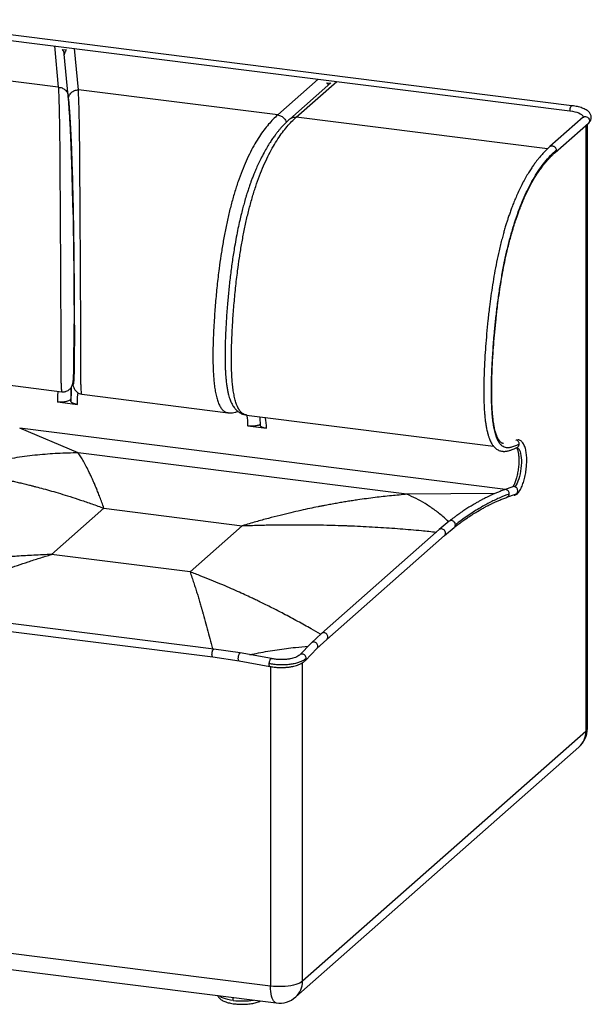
# Paper-space layout '_Dimetric' of a CAD drawing. Header units: millimetres. Extents: x -353 to 749, y -299 to 698.
# Tile 2 of 2: x 171 to 749, y -299 to 696. Entities that reach past the tile are written whole.
import ezdxf

# ---------------------------------------------------------------- set-up
doc = ezdxf.new("R2010")
doc.units = ezdxf.units.MM

psp = doc.layouts.new('_Dimetric')

# ---------------------------------------------------------------- linework, layer by layer
at = {"color": 7, "linetype": 'Continuous', "lineweight": 25}
for p, q in [((37.42, 690.61), (727.29, 603.7)), ((729.2, 608.91), (39.34, 695.83)), ((206.11, 669.36), (210.04, 627.53)), ((230.29, 624.98), (226.36, 666.81)), ((213.92, 665.77), (218.37, 665.21)), ((220, 619.04), (216.06, 660.94)), ((210.04, 627.53), (17.46, 651.79)), ((472.86, 635.75), (431.84, 599.58)), ((485.4, 631.86), (443.94, 595.3)), ((450.55, 597.23), (491.56, 633.39)), ((481.07, 632.11), (485.1, 631.6)), ((431.84, 599.58), (230.29, 624.98)), ((704.46, 565.24), (450.55, 597.23)), ((740.6, 597.2), (707.02, 567.58)), ((712.31, 561.58), (745.9, 591.2)), ((743.25, 588.87), (743.25, -23.34)), ((744.86, -20.39), (744.86, 590.29)), ((110.01, 332.9), (213.49, 319.86)), ((213.49, 319.91), (213.49, 319.91)), ((209.05, 309.57), (229.3, 307.02)), ((222.84, 310.04), (222.58, 312.8)), ((233.74, 317.31), (381.6, 298.68)), ((399.75, 296.46), (400.28, 296.33)), ((400.31, 296.33), (650.04, 264.86)), ((230.12, 258.08), (170.98, 283.07)), ((662.05, 221.2), (170.98, 283.07)), ((401.79, 285.29), (420.5, 282.93)), ((673.83, 263.59), (673.82, 263.59)), ((562.49, 216.21), (230.12, 258.08)), ((669.41, 223.86), (660.82, 220.75)), ((651.19, 216.9), (562.49, 216.21)), ((663.54, 213.23), (672.13, 216.34)), ((203.26, 155.49), (256.14, 202.13)), ((256.14, 202.13), (396.06, 184.5)), ((396.06, 184.5), (343.17, 137.86)), ((594.99, 180.5), (476.09, 75.64)), ((605.23, 189.01), (595, 180.5)), ((600.29, 174.51), (610.15, 182.7)), ((481.38, 69.64), (600.29, 174.5)), ((343.17, 137.86), (203.26, 155.49)), ((51.71, 91.46), (366.29, 51.83)), ((367.29, 59.77), (52.71, 99.4)), ((476.1, 75.64), (465.88, 66.12)), ((394.04, 55.88), (367.29, 59.77)), ((465.88, 66.12), (453.94, 53.83)), ((459.81, 48.38), (471.5, 60.42)), ((471.5, 60.42), (481.39, 69.65)), ((366.3, 51.83), (392.74, 47.99)), ((425.43, 50.17), (394.04, 55.88)), ((392.74, 47.99), (423.87, 42.33)), ((424.65, 42.2), (424.65, -280.75)), ((456.87, -275.9), (456.87, 46.05)), ((743.25, -23.34), (456.87, -275.9)), ((450.02, -291.7), (736.4, -39.14)), ((424.65, -280.75), (-333.04, -185.29)), ((-327.32, -202.3), (430.36, -297.76)), ((386.83, -295.25), (386.83, -292.27))]:
    psp.add_line(p, q, dxfattribs=at)
at = {"color": 7, "linetype": 'Continuous', "lineweight": 25, "flags": 128}
for points in [[(727.29, 603.7), (727.35, 604.86), (727.54, 606.04), (727.82, 607.11), (728.19, 608), (728.6, 608.61), (729.02, 608.9), (729.2, 608.91)], [(727.29, 603.7), (729.79, 603.32), (732.12, 602.83), (734.24, 602.25), (736.12, 601.58), (737.71, 600.84), (739, 600.03), (739.97, 599.17), (740.59, 598.28), (740.85, 597.37), (740.86, 597.29)], [(740.6, 597.2), (740.92, 597.44), (741.88, 597.89), (742.97, 598), (744.08, 597.77), (745.12, 597.23), (745.99, 596.42), (746.62, 595.41), (746.95, 594.3), (746.95, 593.17), (746.62, 592.14), (745.99, 591.29), (745.9, 591.2)], [(673.68, 263.51), (673.86, 263.45), (674.74, 262.96), (675.54, 262.11), (676.26, 260.9), (676.88, 259.37), (677.39, 257.54), (677.78, 255.44), (678.05, 253.11), (678.18, 250.6), (678.18, 247.95), (678.05, 245.2), (677.78, 242.4), (677.39, 239.62), (676.89, 236.88), (676.27, 234.26), (675.55, 231.78), (674.75, 229.51), (673.87, 227.47), (672.94, 225.7), (671.97, 224.24), (671.69, 223.89)], [(456.87, -275.9), (455.64, -276.82), (454.08, -277.68), (452.22, -278.47), (450.09, -279.18), (447.71, -279.81), (445.13, -280.33), (442.38, -280.74), (439.5, -281.04), (436.53, -281.22), (433.51, -281.29), (430.5, -281.23), (427.53, -281.05), (424.65, -280.75)], [(430.36, -297.76), (430.35, -297.76), (429.38, -297.45), (428.47, -296.78), (427.63, -295.76), (426.87, -294.42), (426.21, -292.76), (425.66, -290.81), (425.22, -288.6), (424.9, -286.16), (424.71, -283.53), (424.65, -280.75)], [(386.83, -295.25), (384.07, -294.84), (381.49, -294.32), (379.11, -293.7), (376.97, -292.99), (375.11, -292.19), (373.54, -291.33), (372.34, -290.45)]]:
    psp.add_lwpolyline(points, dxfattribs=at)
at = {"color": 7, "linetype": 'Continuous', "lineweight": 25}
for centre, radius, start, end in [((205.84, 659.86), 10.27, 6.01639, 34.82733), ((224.09, 660.19), 7.99, 140.54489, 178.18777), ((472.67, 626.08), 11, 19.59874, 32.5434), ((840.76, 311.15), 617.93, 178.79638, 180.10362), ((359.89, 286.31), 41.91, 358.60879, 13.95098), ((379.75, 284.08), 40.77, 358.39273, 14.16582), ((670.57, 220.02), 4.01, 293.03714, 106.75497), ((671.22, 218.66), 3.3, 262.17209, 10.43711), ((719.86, -20.39), 25, 311.40962, 0), ((722.35, -23.66), 20.91, 312.24121, 0.89449), ((740.82, -20.09), 4.05, 306.77643, 355.77567), ((436.18, -276.32), 20.7, 311.97877, 1.15693), ((395.62, -224.51), 71.28, 262.91222, 279.36535), ((433.49, -272.95), 25, 262.81924, 311.40962)]:
    psp.add_arc(centre, radius, start, end, dxfattribs=at)
for points in [[(210.04, 627.53), (210.69, 627.5), (212, 627.44), (213.89, 626.9), (215.63, 626.05), (217.15, 624.88), (218.41, 623.46), (219.33, 621.83), (219.92, 620.05), (220, 618.82), (220.04, 618.2)], [(220.3, 615.44), (220.33, 616.06), (220.41, 617.3), (221, 619.08), (221.92, 620.73), (223.18, 622.18), (224.7, 623.38), (226.44, 624.27), (228.33, 624.85), (229.64, 624.93), (230.29, 624.98)], [(230.12, 258.08), (223.24, 257.96), (209.49, 257.7), (188.82, 256.05), (168.17, 253.46), (147.58, 249.84), (127.08, 245.3), (113.54, 241.45), (106.77, 239.52)], [(600.29, 174.5), (600.59, 174.85), (601.2, 175.55), (601.47, 177.02), (601.19, 178.53), (600.35, 179.9), (599.11, 180.89), (597.64, 181.37), (596.15, 181.28), (595.38, 180.76), (594.99, 180.5)]]:
    psp.add_open_spline(points, degree=3, dxfattribs=at)
for points, knots in [([(210.04, 627.53), (210.12, 625.96), (210.28, 622.83), (210.51, 617.37), (210.71, 611.29), (210.89, 604.47), (211.05, 596.89), (211.2, 588.5), (211.32, 579.3), (211.43, 569.27), (211.52, 558.44), (211.6, 546.85), (211.67, 534.58), (211.75, 521.77), (211.83, 508.54), (211.91, 495.03), (212, 481.38), (212.09, 467.68), (212.18, 453.99), (212.26, 440.32), (212.33, 426.71), (212.38, 414.06), (212.42, 402.36), (212.44, 391.61), (212.45, 380.9), (212.45, 370.28), (212.44, 361.16), (212.45, 353.55), (212.46, 347.37), (212.49, 341.49), (212.55, 336.03), (212.65, 331.15), (212.8, 327.03), (212.97, 323.79), (213.17, 321.55), (213.35, 320.27), (213.46, 319.81), (213.49, 319.89), (213.49, 319.91)], [0, 0, 0, 0, 0.0332086, 0.0664912, 0.0999253, 0.13351, 0.1672185, 0.2010391, 0.2349692, 0.269016, 0.3031516, 0.3373654, 0.3716063, 0.4058123, 0.4399202, 0.4738857, 0.5076721, 0.5412591, 0.5746884, 0.6080223, 0.6412995, 0.6745891, 0.7012962, 0.7281308, 0.755169, 0.7825323, 0.8103644, 0.8280714, 0.8460633, 0.8643687, 0.882977, 0.901865, 0.9209587, 0.9400977, 0.9591488, 0.9779494, 0.9962896, 1, 1, 1, 1]), ([(223.13, 565.12), (223.08, 566.46), (222.92, 570.79), (222.63, 577.46), (222.28, 585.15), (221.91, 592.21), (221.49, 599.39), (221.03, 606.47), (220.51, 613.3), (220.17, 617.13), (220, 619.04)], [0, 0, 0, 0, 0.05277, 0.171099, 0.289431, 0.407828, 0.526272, 0.684227, 0.842089, 1, 1, 1, 1]), ([(233.75, 317.36), (233.74, 317.35), (233.71, 317.26), (233.6, 317.72), (233.42, 318.99), (233.22, 321.24), (233.05, 324.48), (232.9, 328.6), (232.8, 333.48), (232.74, 338.94), (232.71, 344.83), (232.7, 351), (232.69, 358.61), (232.7, 367.73), (232.7, 378.35), (232.69, 389.06), (232.67, 399.81), (232.63, 411.51), (232.58, 424.16), (232.51, 437.77), (232.43, 451.44), (232.34, 465.13), (232.25, 478.83), (232.16, 492.48), (232.08, 505.98), (232, 519.22), (231.92, 532.03), (231.85, 544.3), (231.77, 555.89), (231.68, 566.71), (231.57, 576.74), (231.45, 585.95), (231.3, 594.34), (231.14, 601.92), (230.96, 608.73), (230.76, 614.82), (230.53, 620.28), (230.37, 623.41), (230.29, 624.98)], [0, 0, 0, 0, 0.004376, 0.022726, 0.041494, 0.060538, 0.07967, 0.098745, 0.117621, 0.136218, 0.15451, 0.17249, 0.190185, 0.217997, 0.245342, 0.272362, 0.299179, 0.325869, 0.359136, 0.392388, 0.425698, 0.459104, 0.492668, 0.526433, 0.560376, 0.594461, 0.628644, 0.662861, 0.697052, 0.731165, 0.765189, 0.799096, 0.832894, 0.866579, 0.900141, 0.933553, 0.966813, 1, 1, 1, 1]), ([(220.3, 615.44), (220.45, 613.74), (220.76, 610.34), (221.22, 604.34), (221.67, 597.59), (222.13, 589.99), (222.57, 581.48), (223, 572.22), (223.4, 562.27), (223.78, 551.7), (224.13, 540.35), (224.46, 528.28), (224.75, 516), (225.01, 503.66), (225.23, 491.43), (225.43, 479), (225.6, 466.45), (225.75, 453.85), (225.88, 441.22), (225.99, 428.96), (226.08, 417.1), (226.15, 405.64), (226.2, 394.28), (226.24, 383.07), (226.24, 372.08), (226.22, 362.7), (226.17, 354.95), (226.11, 348.74), (226.03, 343.03), (225.91, 337.99), (225.77, 333.79), (225.61, 330.57), (225.42, 328.42), (225.21, 327.27), (224.99, 327.03), (224.8, 327.32), (224.7, 327.75), (224.66, 327.88)], [0, 0, 0, 0, 0.037378, 0.074749, 0.11215, 0.149556, 0.186956, 0.224343, 0.2596, 0.294852, 0.330103, 0.365353, 0.400598, 0.432646, 0.464705, 0.496768, 0.528812, 0.560841, 0.592876, 0.624919, 0.654296, 0.683683, 0.713069, 0.742441, 0.771802, 0.80117, 0.820245, 0.839319, 0.85839, 0.877455, 0.896521, 0.915586, 0.934653, 0.95372, 0.972795, 0.991873, 1, 1, 1, 1]), ([(745.9, 591.2), (746.15, 591.44), (746.79, 592.04), (747.63, 593.1), (748.34, 594.39), (748.78, 595.79), (748.92, 597.27), (748.73, 598.75), (748.24, 600.12), (747.51, 601.38), (746.53, 602.55), (745.27, 603.66), (743.7, 604.71), (741.82, 605.69), (739.66, 606.57), (737.3, 607.33), (734.79, 607.97), (732.19, 608.49), (730.29, 608.77), (729.3, 608.9), (729.2, 608.91)], [0, 0, 0, 0, 0.037901, 0.094249, 0.145905, 0.194878, 0.247545, 0.298024, 0.347883, 0.399, 0.453499, 0.513361, 0.57953, 0.650301, 0.721826, 0.792107, 0.861127, 0.929188, 0.992729, 1, 1, 1, 1]), ([(431.84, 599.58), (430.29, 598.16), (427.19, 595.3), (422.53, 590.2), (417.88, 584.41), (413.26, 577.83), (408.7, 570.43), (404.23, 562.18), (399.89, 553.07), (395.72, 543.14), (391.77, 532.41), (388.08, 520.97), (384.69, 508.94), (381.62, 496.44), (378.89, 483.62), (376.49, 470.61), (374.39, 457.52), (372.37, 442.97), (370.49, 426.98), (368.84, 409.6), (367.73, 394.62), (367.01, 382.01), (366.58, 371.72), (366.33, 361.46), (366.31, 351.25), (366.53, 342.44), (366.95, 335.03), (367.48, 328.97), (368.22, 323.11), (369.2, 317.57), (370.45, 312.48), (371.99, 308.01), (373.82, 304.31), (375.89, 301.53), (378.14, 299.73), (380.06, 298.87), (381.23, 298.79), (381.58, 298.76)], [0, 0, 0, 0, 0.033114, 0.06632, 0.099703, 0.133257, 0.166945, 0.200753, 0.23467, 0.268697, 0.302803, 0.336944, 0.371063, 0.405098, 0.438986, 0.472689, 0.506186, 0.539485, 0.583655, 0.627692, 0.671713, 0.698204, 0.724815, 0.751627, 0.77876, 0.806333, 0.823859, 0.841663, 0.85978, 0.878218, 0.896983, 0.916026, 0.935222, 0.95444, 0.973456, 0.992078, 1, 1, 1, 1]), ([(400.32, 296.4), (399.96, 296.43), (398.78, 296.51), (396.85, 297.37), (394.6, 299.17), (392.53, 301.96), (390.7, 305.65), (389.16, 310.12), (387.91, 315.21), (386.93, 320.75), (386.19, 326.61), (385.66, 332.67), (385.24, 340.08), (385.01, 348.89), (385.04, 359.1), (385.29, 369.36), (385.72, 379.65), (386.44, 392.26), (387.55, 407.25), (389.2, 424.62), (391.07, 440.61), (393.1, 455.17), (395.2, 468.26), (397.6, 481.26), (400.33, 494.08), (403.4, 506.58), (406.79, 518.62), (410.48, 530.05), (414.43, 540.78), (418.6, 550.71), (422.94, 559.82), (427.41, 568.07), (431.97, 575.48), (436.59, 582.05), (441.24, 587.84), (445.9, 592.95), (449, 595.8), (450.55, 597.23)], [0, 0, 0, 0, 0.008157, 0.026774, 0.045786, 0.064994, 0.084198, 0.103233, 0.121994, 0.14043, 0.158542, 0.176342, 0.193864, 0.22143, 0.248557, 0.275362, 0.301967, 0.328451, 0.372462, 0.416487, 0.460647, 0.493938, 0.527426, 0.56112, 0.595001, 0.629029, 0.663139, 0.697272, 0.731369, 0.765388, 0.799297, 0.833096, 0.866776, 0.900321, 0.933696, 0.966894, 1, 1, 1, 1]), ([(431.84, 599.58), (432.46, 599.47), (433.68, 599.25), (435.45, 598.46), (437.07, 597.39), (438.51, 596.03), (439.66, 594.44), (440.37, 593.14), (440.58, 592.37), (440.62, 592.21)], [0, 0, 0, 0, 0.16, 0.319999, 0.479999, 0.639998, 0.799998, 0.959997, 1, 1, 1, 1]), ([(443.94, 595.3), (444.4, 595.65), (445.31, 596.36), (446.95, 597.01), (448.72, 597.35), (449.94, 597.27), (450.55, 597.23)], [0, 0, 0, 0, 0.249612, 0.499741, 0.749871, 1, 1, 1, 1]), ([(740.94, 597.55), (740.94, 597.56), (740.96, 597.59), (740.86, 597.44), (740.67, 597.26), (740.6, 597.2)], [0, 0, 0, 0, 0.138915, 0.710608, 1, 1, 1, 1]), ([(443.95, 595.3), (442.79, 594.25), (440.63, 592.3), (437.68, 589.28), (435.23, 586.59), (433.15, 584.16), (431.17, 581.74), (429.03, 578.97), (426.62, 575.63), (423.95, 571.67), (421.03, 566.99), (417.87, 561.48), (414.83, 555.64), (412.09, 549.91), (409.82, 544.79), (407.87, 540.1), (406.23, 535.91), (404.88, 532.29), (403.8, 529.29), (402.96, 526.86), (402.24, 524.72), (401.25, 521.72), (399.88, 517.35), (398.25, 511.85), (396.61, 505.89), (395, 499.62), (393.32, 492.56), (391.61, 484.68), (389.89, 476.01), (387.96, 465.2), (385.97, 452.48), (384.06, 438.13), (382.44, 423.82), (381.3, 411.63), (380.48, 401.53), (379.92, 393.5), (379.44, 385.52), (379.05, 377.59), (378.77, 369.75), (378.6, 362.27), (378.56, 355.49), (378.62, 349.64), (378.76, 344.74), (378.94, 340.74), (379.12, 337.85), (379.26, 335.89), (379.36, 334.56), (379.5, 333.02), (379.71, 330.82), (380.07, 327.76), (380.59, 324.09), (381.27, 320.38), (382.05, 317), (382.86, 314.16), (383.66, 311.8), (384.43, 309.86), (385.22, 308.14), (386.07, 306.53), (387.1, 304.84), (388.45, 302.99), (390.32, 300.94), (392.89, 298.91), (395.76, 297.32), (397.89, 296.89), (398.79, 296.7)], [0, 0, 0, 0, 0.023638, 0.043921, 0.060862, 0.074465, 0.087379, 0.102578, 0.120062, 0.139413, 0.160954, 0.184683, 0.210591, 0.231261, 0.249749, 0.265997, 0.280004, 0.291965, 0.301608, 0.308935, 0.315095, 0.321845, 0.336929, 0.355129, 0.371136, 0.389051, 0.408868, 0.430577, 0.454168, 0.479417, 0.517495, 0.555312, 0.592916, 0.630342, 0.651657, 0.672928, 0.694163, 0.71537, 0.736558, 0.757479, 0.776367, 0.792578, 0.806486, 0.818074, 0.827326, 0.831937, 0.835611, 0.839306, 0.845868, 0.85552, 0.867565, 0.880815, 0.892713, 0.903204, 0.912255, 0.920179, 0.926526, 0.933405, 0.940827, 0.949314, 0.960109, 0.973279, 0.988742, 1, 1, 1, 1]), ([(707.02, 567.58), (706.13, 566.78), (704.44, 565.26), (702.08, 562.92), (700.04, 560.76), (698.29, 558.82), (696.84, 557.13), (695.63, 555.68), (694.26, 553.97), (692.54, 551.74), (690.33, 548.71), (687.87, 545.12), (685.19, 540.91), (682.31, 536.02), (679.38, 530.62), (676.57, 524.99), (674.01, 519.46), (671.73, 514.16), (669.72, 509.16), (667.95, 504.5), (666.37, 500.11), (664.98, 496.06), (663.74, 492.26), (662.51, 488.35), (661.25, 484.15), (659.91, 479.42), (658.52, 474.28), (657.06, 468.52), (655.21, 460.7), (653.12, 450.99), (650.94, 439.49), (649.02, 428.04), (647.35, 416.73), (645.76, 404.67), (644.3, 391.9), (643.01, 378.52), (641.97, 365.7), (641.28, 355.22), (640.83, 346.69), (640.52, 339.62), (640.28, 332.01), (640.15, 324.59), (640.14, 317.57), (640.24, 311.43), (640.43, 306.02), (640.66, 301.89), (640.87, 298.9), (641.05, 296.76), (641.25, 294.61), (641.53, 291.94), (641.97, 288.42), (642.63, 284.3), (643.47, 280.18), (644.41, 276.57), (645.34, 273.7), (646.23, 271.38), (647.21, 269.24), (648.42, 267.04), (649.88, 264.95), (651.45, 263.25), (653.01, 261.97), (654.59, 261), (656.26, 260.27), (657.86, 259.85), (659.24, 259.66), (660.35, 259.61), (661.51, 259.64), (662.67, 259.75), (663.95, 259.97), (665.31, 260.3), (666.75, 260.73), (668.27, 261.26), (669.89, 261.89), (671.77, 262.68), (673.1, 263.27), (673.82, 263.59)], [0, 0, 0, 0, 0.016641, 0.0312928, 0.0440343, 0.0549321, 0.0640412, 0.0714061, 0.0777253, 0.0900959, 0.1042358, 0.1200876, 0.1375955, 0.1567109, 0.1772038, 0.1967615, 0.2147549, 0.2312226, 0.2461935, 0.2596868, 0.271711, 0.2833772, 0.2931129, 0.3025037, 0.3145656, 0.3259028, 0.3388426, 0.3533808, 0.3686244, 0.3959245, 0.422802, 0.4493472, 0.4753522, 0.5006812, 0.532039, 0.5627562, 0.5923279, 0.6201906, 0.6351531, 0.6515695, 0.669511, 0.6886586, 0.7043407, 0.7200144, 0.7335802, 0.7446839, 0.7514517, 0.7568033, 0.7615285, 0.7685931, 0.778283, 0.7906124, 0.8041289, 0.8160909, 0.8263156, 0.8348147, 0.8427721, 0.8525053, 0.8639583, 0.874627, 0.883492, 0.8916934, 0.9007248, 0.9101248, 0.9162878, 0.9215987, 0.9270028, 0.9345391, 0.9409344, 0.9486254, 0.9578867, 0.9660992, 0.9756493, 0.986829, 1, 1, 1, 1]), ([(707.02, 567.58), (707.4, 567.84), (708.18, 568.36), (709.67, 568.44), (711.13, 567.97), (712.37, 566.98), (713.24, 565.61), (713.35, 564.61), (713.4, 564.11)], [0, 0, 0, 0, 0.16638, 0.333113, 0.499846, 0.666579, 0.833313, 1, 1, 1, 1]), ([(224.75, 506.2), (224.74, 506.59), (224.67, 510.91), (224.49, 518.9), (224.23, 530.03), (223.95, 540.68), (223.64, 550.76), (223.37, 558.93), (223.19, 563.5), (223.13, 565.12)], [0, 0, 0, 0, 0.017818, 0.194801, 0.371722, 0.548587, 0.725392, 0.902097, 1, 1, 1, 1]), ([(675.93, 266.77), (675.08, 266.39), (673.49, 265.68), (671.26, 264.77), (669.28, 264.05), (667.51, 263.54), (665.89, 263.23), (664.08, 263.09), (662, 263.3), (659.65, 264.26), (657.38, 266.13), (655.29, 268.99), (653.45, 272.77), (651.89, 277.4), (650.62, 282.75), (649.62, 288.69), (648.87, 295.1), (648.3, 302.58), (647.95, 311.13), (647.85, 320.6), (647.97, 329.98), (648.25, 338.94), (648.62, 347.31), (649.08, 355.39), (649.62, 363.6), (650.29, 372.29), (651.21, 382.78), (652.46, 395.07), (654.14, 409.12), (656.15, 423.43), (658.49, 437.71), (661.1, 451.34), (663.94, 464.21), (667.01, 476.32), (670.4, 487.97), (674.06, 499.01), (677.96, 509.35), (682.06, 518.95), (686.51, 528.11), (691.31, 536.79), (696.5, 544.9), (701.93, 552.18), (707.59, 558.71), (711.44, 562.29), (713.4, 564.11)], [0, 0, 0, 0, 0.01674, 0.031421, 0.04441, 0.056079, 0.066804, 0.076967, 0.093093, 0.110022, 0.127844, 0.145658, 0.163316, 0.181072, 0.198948, 0.216776, 0.234644, 0.252579, 0.276273, 0.299777, 0.322591, 0.344148, 0.363834, 0.381912, 0.401131, 0.421431, 0.442647, 0.474229, 0.506919, 0.540323, 0.573952, 0.607319, 0.637561, 0.667908, 0.698545, 0.729057, 0.759417, 0.789784, 0.82029, 0.854243, 0.889005, 0.924775, 0.961725, 1, 1, 1, 1]), ([(660.1, 267.63), (660.07, 267.64), (659.89, 267.64), (659.46, 267.71), (658.83, 267.87), (658.12, 268.21), (657.42, 268.68), (656.55, 269.48), (655.59, 270.71), (654.73, 272.14), (654.05, 273.51), (653.5, 274.77), (652.94, 276.22), (652.34, 278.03), (651.71, 280.26), (651.07, 282.94), (650.48, 285.92), (650, 288.91), (649.63, 291.6), (649.37, 293.84), (649.19, 295.61), (649, 297.61), (648.77, 300.42), (648.54, 304.18), (648.34, 308.54), (648.21, 313.28), (648.14, 318.46), (648.15, 323.81), (648.22, 329.07), (648.37, 335.08), (648.6, 341.66), (648.94, 348.73), (649.42, 357.24), (650.14, 367.67), (651.2, 380.31), (652.51, 393.43), (653.98, 405.92), (655.56, 417.7), (657.23, 428.74), (659.14, 439.89), (661.3, 451.06), (663.42, 460.74), (665.35, 468.72), (666.93, 474.77), (668.38, 479.99), (669.65, 484.32), (670.74, 487.88), (671.77, 491.1), (672.87, 494.41), (674.16, 498.15), (675.66, 502.3), (677.39, 506.82), (679.35, 511.64), (681.55, 516.72), (684.01, 522), (686.69, 527.33), (689.46, 532.4), (692.42, 537.4), (695.39, 542), (698.28, 546.08), (700.37, 548.81), (701.86, 550.66), (702.98, 552.01), (704.32, 553.57), (705.93, 555.35), (707.81, 557.33), (709.96, 559.46), (711.49, 560.85), (712.31, 561.58)], [0, 0, 0, 0, 0.000953, 0.006849, 0.01705, 0.026553, 0.035378, 0.04579, 0.0582, 0.0697, 0.076877, 0.083094, 0.090058, 0.098096, 0.10725, 0.117472, 0.128649, 0.138943, 0.147619, 0.154665, 0.160067, 0.163901, 0.172758, 0.185042, 0.196472, 0.209811, 0.224503, 0.239002, 0.253102, 0.266697, 0.286783, 0.304952, 0.322123, 0.35311, 0.385826, 0.419663, 0.454082, 0.481898, 0.510486, 0.539548, 0.568952, 0.598806, 0.617626, 0.634773, 0.649688, 0.662354, 0.672681, 0.68138, 0.691421, 0.703122, 0.716447, 0.731352, 0.747846, 0.76595, 0.785694, 0.80712, 0.829366, 0.850044, 0.874912, 0.896578, 0.914896, 0.921782, 0.929877, 0.93987, 0.951811, 0.965762, 0.981795, 1, 1, 1, 1]), ([(713.4, 564.11), (713.4, 564.11), (713.4, 563.62), (713.18, 562.69), (712.71, 561.8), (712.31, 561.58), (712.31, 561.58)], [0, 0, 0, 0, 0.00014, 0.499909, 0.999679, 1, 1, 1, 1]), ([(224.75, 506.38), (224.82, 502.32), (224.97, 494.21), (225.17, 481.76), (225.34, 469.21), (225.49, 456.61), (225.62, 443.98), (225.73, 431.72), (225.82, 419.85), (225.89, 408.4), (225.94, 397.91), (225.96, 391.34), (225.97, 388.48)], [0, 0, 0, 0, 0.105831, 0.211674, 0.317456, 0.423189, 0.528949, 0.634734, 0.731715, 0.828726, 0.92573, 1, 1, 1, 1]), ([(225.26, 332.6), (225.27, 332.64), (225.32, 333.35), (225.44, 334.38), (225.53, 336.77), (225.59, 340.05), (225.64, 344.06), (225.7, 348.64), (225.77, 354.48), (225.85, 361.65), (225.94, 370.1), (225.98, 378.76), (225.99, 384.87), (225.97, 388.11), (225.97, 388.4)], [0, 0, 0, 0, 0.004539, 0.087284, 0.171224, 0.255187, 0.338833, 0.421994, 0.504531, 0.627063, 0.748325, 0.86867, 0.988453, 1, 1, 1, 1]), ([(213.5, 319.86), (214.25, 319.81), (215.36, 319.74), (216.95, 320.02), (218.44, 320.44), (220, 321.19), (221.51, 322.3), (222.69, 323.56), (223.79, 325.21), (224.68, 327.38), (225.06, 329.68), (225.17, 331.42), (225.23, 332.22), (225.26, 332.6)], [0, 0, 0, 0, 0.084114, 0.122421, 0.160059, 0.239012, 0.318079, 0.391862, 0.460817, 0.586487, 0.736111, 0.875046, 1, 1, 1, 1]), ([(225.35, 333.65), (225.35, 333.6), (225.32, 333.1), (225.29, 332.84), (225.26, 332.6)], [0, 0, 0, 0, 0.096425, 1, 1, 1, 1]), ([(209.69, 320.34), (209.68, 320.31), (209.52, 319.5), (209.31, 317.26), (209.08, 313.71), (209.06, 310.94), (209.05, 309.57)], [0, 0, 0, 0, 0.012275, 0.342901, 0.674681, 1, 1, 1, 1]), ([(222.65, 323.59), (222.65, 323.18), (222.62, 321.46), (222.59, 317.85), (222.58, 314.48), (222.58, 312.8)], [0, 0, 0, 0, 0.1347759, 0.5682363, 1, 1, 1, 1]), ([(224.59, 327.53), (224.65, 327.26), (224.86, 326.29), (225.47, 324.39), (226.75, 321.89), (228.58, 319.7), (231.01, 317.95), (232.83, 317.52), (233.75, 317.31)], [0, 0, 0, 0, 0.082762, 0.298927, 0.465819, 0.638711, 0.817334, 1, 1, 1, 1]), ([(229.3, 307.02), (229.31, 308.39), (229.33, 311.16), (229.56, 314.73), (229.83, 317.33), (230.06, 318.43), (230.13, 318.78)], [0, 0, 0, 0, 0.286013, 0.577632, 0.868335, 1, 1, 1, 1]), ([(222.58, 312.8), (222.55, 312.52), (222.48, 311.98), (221.63, 311.2), (220.28, 310.51), (218.46, 309.95), (216.29, 309.56), (213.9, 309.35), (211.41, 309.34), (209.84, 309.5), (209.05, 309.57)], [0, 0, 0, 0, 0.124916, 0.249944, 0.374799, 0.499718, 0.62476, 0.749551, 0.874746, 1, 1, 1, 1]), ([(229.3, 307.02), (228.41, 307.16), (226.63, 307.45), (224.59, 308.18), (223.18, 309.06), (222.95, 309.71), (222.84, 310.04)], [0, 0, 0, 0, 0.249916, 0.50002, 0.750128, 1, 1, 1, 1]), ([(381.56, 298.69), (382.25, 298.63), (383.87, 298.49), (386.18, 298.66), (388.88, 299.11), (390.7, 299.68), (391.68, 299.98)], [0, 0, 0, 0, 0.165753, 0.391396, 0.674189, 1, 1, 1, 1]), ([(413.51, 294.66), (413.59, 294.04), (413.76, 292.71), (413.93, 290.41), (414.03, 288.05), (414.03, 286.45), (414.03, 285.74)], [0, 0, 0, 0, 0.23563, 0.506734, 0.782983, 1, 1, 1, 1]), ([(414.03, 286.79), (413.96, 286.74), (413.61, 286.49), (412.65, 286.11), (411.18, 285.68), (409.47, 285.35), (407.6, 285.14), (405.64, 285.06), (403.67, 285.09), (402.42, 285.22), (401.79, 285.29)], [0, 0, 0, 0, 0.03413, 0.172112, 0.310093, 0.448075, 0.586056, 0.724038, 0.862019, 1, 1, 1, 1]), ([(420.5, 282.93), (419.9, 283.02), (418.7, 283.2), (417.15, 283.61), (415.85, 284.1), (414.86, 284.67), (414.25, 285.29), (413.99, 285.76), (414.05, 286.02), (414.06, 286.05)], [0, 0, 0, 0, 0.1623786, 0.3247565, 0.4871359, 0.6495136, 0.8118931, 0.9742711, 1, 1, 1, 1]), ([(675.93, 266.77), (675.93, 267.03), (675.93, 267.67), (675.64, 268.69), (675.03, 269.72), (674.18, 270.52), (673.27, 271.02), (672.65, 271.09), (672.41, 271.12)], [0, 0, 0, 0, 0.125281, 0.31272, 0.50016, 0.6876, 0.87504, 1, 1, 1, 1]), ([(673.42, 216.16), (673.67, 216.39), (674.4, 217.07), (675.5, 218.39), (676.7, 220.2), (677.83, 222.27), (678.86, 224.55), (679.79, 226.99), (680.63, 229.58), (681.37, 232.29), (682.01, 235.09), (682.56, 237.97), (682.99, 240.9), (683.32, 243.83), (683.53, 246.76), (683.62, 249.64), (683.6, 252.44), (683.46, 255.15), (683.2, 257.74), (682.8, 260.19), (682.27, 262.48), (681.59, 264.62), (680.76, 266.49), (679.8, 268.07), (678.74, 269.32), (677.59, 270.3), (676.33, 270.99), (675.25, 271.4), (674.59, 271.44), (674.39, 271.46)], [0, 0, 0, 0, 0.021981, 0.06235, 0.104189, 0.146152, 0.187348, 0.227828, 0.267775, 0.307347, 0.346666, 0.385823, 0.424889, 0.463926, 0.502983, 0.542107, 0.581361, 0.620823, 0.660591, 0.700801, 0.741638, 0.783341, 0.82614, 0.864468, 0.899047, 0.930428, 0.959776, 0.988102, 1, 1, 1, 1]), ([(673.28, 263.35), (673.28, 263.35), (673.37, 263.24), (673.65, 262.77), (674.03, 261.91), (674.44, 260.72), (674.82, 259.25), (675.14, 257.51), (675.39, 255.52), (675.56, 253.32), (675.63, 250.95), (675.59, 248.45), (675.45, 245.86), (675.21, 243.22), (674.87, 240.57), (674.42, 237.96), (673.89, 235.42), (673.29, 233), (672.61, 230.74), (671.88, 228.67), (671.12, 226.82), (670.35, 225.26), (669.8, 224.26), (669.53, 223.89), (669.49, 223.84)], [0, 0, 0, 0, 0.002465, 0.045059, 0.088644, 0.133873, 0.180745, 0.22903, 0.278444, 0.328714, 0.379617, 0.430972, 0.482636, 0.534497, 0.586457, 0.638429, 0.690305, 0.741994, 0.793391, 0.844368, 0.894762, 0.944367, 0.992931, 1, 1, 1, 1]), ([(673.81, 263.62), (673.9, 263.65), (674.34, 263.79), (674.97, 264.36), (675.6, 265.27), (675.87, 266.13), (675.92, 266.64), (675.93, 266.77)], [0, 0, 0, 0, 0.07178, 0.350188, 0.628595, 0.907002, 1, 1, 1, 1]), ([(256.14, 202.13), (255.44, 204.11), (254.07, 207.96), (252.09, 213.27), (250.24, 218.03), (248.54, 222.27), (247.17, 225.54), (246.11, 228), (245.34, 229.78), (244.6, 231.43), (243.91, 232.96), (243.17, 234.58), (242.32, 236.39), (240.68, 239.82), (238.37, 244.38), (235.49, 249.6), (232.75, 254.17), (230.98, 256.8), (230.12, 258.08)], [0, 0, 0, 0, 0.0810957, 0.1569378, 0.227526, 0.2928606, 0.3529414, 0.3843586, 0.414121, 0.4422286, 0.4686814, 0.4934794, 0.5278978, 0.5663284, 0.6828543, 0.7939747, 0.8996899, 1, 1, 1, 1]), ([(106.77, 239.52), (111.46, 238.89), (121.1, 237.6), (135.96, 235.15), (147.72, 232.94), (156.12, 231.21), (160.94, 230.19), (165.82, 229.11), (170.77, 227.97), (175.78, 226.78), (180.24, 225.69), (184.13, 224.7), (188.81, 223.49), (195.14, 221.81), (203.36, 219.51), (212.38, 216.86), (222.19, 213.84), (232.8, 210.39), (244.21, 206.49), (252.08, 203.61), (256.14, 202.13)], [0, 0, 0, 0, 0.0951972, 0.1952757, 0.3002355, 0.3320927, 0.3643736, 0.3970783, 0.4302069, 0.4637592, 0.4977354, 0.5195604, 0.5419415, 0.5915482, 0.6464316, 0.7065918, 0.7720288, 0.8427425, 0.9187329, 1, 1, 1, 1]), ([(660.82, 220.75), (659.47, 220.25), (656.89, 219.29), (653.19, 217.78), (649.86, 216.34), (646.89, 214.98), (644.29, 213.74), (642.05, 212.63), (640.21, 211.69), (638.72, 210.91), (637.43, 210.22), (636.14, 209.52), (634.75, 208.75), (633.24, 207.9), (630.76, 206.47), (627.36, 204.44), (623.17, 201.8), (619.99, 199.7), (617.78, 198.19), (616.34, 197.21), (614.69, 196.05), (612.74, 194.66), (610.5, 193.02), (607.97, 191.12), (606.18, 189.74), (605.23, 189.01)], [0, 0, 0, 0, 0.073336, 0.140066, 0.200187, 0.253699, 0.300605, 0.340908, 0.374614, 0.39972, 0.421149, 0.444259, 0.469386, 0.496529, 0.525684, 0.603448, 0.6797, 0.751617, 0.77468, 0.799106, 0.82873, 0.863646, 0.90384, 0.949298, 1, 1, 1, 1]), ([(665.92, 216.52), (665.92, 216.52), (665.96, 217.03), (665.83, 218.09), (665.09, 219.5), (663.9, 220.55), (662.47, 221), (661.36, 221.03), (660.89, 220.75), (660.83, 220.72)], [0, 0, 0, 0, 0.000054, 0.195039, 0.390024, 0.585009, 0.779994, 0.974979, 1, 1, 1, 1]), ([(562.49, 216.21), (557.26, 215.76), (546.52, 214.83), (529.96, 212.95), (516.86, 211.19), (507.5, 209.78), (502.13, 208.93), (496.7, 208.04), (491.18, 207.09), (485.6, 206.09), (480.63, 205.17), (476.29, 204.33), (471.08, 203.3), (464.02, 201.86), (454.86, 199.87), (444.81, 197.57), (433.88, 194.92), (422.06, 191.87), (409.35, 188.41), (400.59, 185.83), (396.06, 184.5)], [0, 0, 0, 0, 0.095197, 0.195276, 0.300236, 0.332093, 0.364374, 0.397078, 0.430207, 0.463759, 0.497735, 0.51956, 0.541941, 0.591548, 0.646432, 0.706592, 0.772029, 0.842742, 0.918733, 1, 1, 1, 1]), ([(604.68, 188.55), (602.75, 190.31), (597.9, 194.76), (589.96, 200.87), (580.91, 206.97), (571.75, 212.17), (565.58, 214.86), (562.49, 216.21)], [0, 0, 0, 0, 0.141294, 0.35597, 0.570647, 0.785323, 1, 1, 1, 1]), ([(610.15, 182.7), (611.3, 183.58), (613.43, 185.23), (616.4, 187.43), (618.91, 189.23), (620.97, 190.68), (622.73, 191.89), (624.35, 192.99), (627.03, 194.76), (630.82, 197.18), (634.64, 199.47), (637.39, 201.05), (638.96, 201.94), (640.4, 202.73), (641.74, 203.45), (643.13, 204.19), (644.74, 205.02), (646.78, 206.05), (649.27, 207.26), (652.24, 208.64), (655.64, 210.13), (659.45, 211.71), (662.13, 212.7), (663.54, 213.23)], [0, 0, 0, 0, 0.063613, 0.118726, 0.165304, 0.20332, 0.233636, 0.263344, 0.293992, 0.382806, 0.475327, 0.507438, 0.536964, 0.563902, 0.58825, 0.612167, 0.642264, 0.679006, 0.727102, 0.783248, 0.847448, 0.9197, 1, 1, 1, 1]), ([(665.92, 216.52), (662.55, 215.22), (655.81, 212.62), (645.64, 207.7), (634.85, 201.69), (623.45, 194.43), (615.43, 188.39), (611.43, 185.38)], [0, 0, 0, 0, 0.187396, 0.374633, 0.561554, 0.781232, 1, 1, 1, 1]), ([(663.52, 213.26), (663.91, 213.43), (664.74, 213.81), (665.64, 215), (665.83, 216.01), (665.92, 216.52)], [0, 0, 0, 0, 0.304174, 0.652135, 1, 1, 1, 1]), ([(611.43, 185.38), (611.38, 185.89), (611.29, 186.9), (610.44, 188.28), (609.21, 189.29), (607.75, 189.76), (606.32, 189.69), (605.59, 189.2), (605.25, 188.98)], [0, 0, 0, 0, 0.1706318, 0.3412302, 0.5118398, 0.6824251, 0.8530152, 1, 1, 1, 1]), ([(396.06, 184.5), (401.54, 184.69), (412.19, 185.07), (427.69, 185.39), (442.21, 185.55), (455.77, 185.55), (468.73, 185.44), (481.02, 185.21), (489.92, 184.97), (495.38, 184.79), (497.75, 184.71), (500.07, 184.62), (502.32, 184.54), (504.52, 184.45), (506.91, 184.36), (516.46, 183.95), (532.83, 183.09), (555.42, 181.51), (575.1, 179.85), (587.23, 178.58), (592.22, 178.05)], [0, 0, 0, 0, 0.083584, 0.162275, 0.236071, 0.304974, 0.368984, 0.433742, 0.492578, 0.504973, 0.517069, 0.528866, 0.540366, 0.551566, 0.562469, 0.576827, 0.697632, 0.813067, 0.923135, 1, 1, 1, 1]), ([(610.14, 182.73), (610.19, 182.76), (610.66, 183), (611.22, 183.93), (611.36, 184.9), (611.43, 185.38)], [0, 0, 0, 0, 0.062045, 0.531083, 1, 1, 1, 1]), ([(203.26, 155.49), (197.23, 155.23), (185.55, 154.73), (168.62, 153.73), (152.88, 152.63), (138.31, 151.44), (126.66, 150.38), (117.65, 149.49), (111.02, 148.8), (104.77, 148.12), (98.88, 147.45), (92.53, 146.71), (85.29, 145.82), (71.26, 144.02), (51.58, 141.25), (26.97, 137.32), (3.62, 133.19), (-11.5, 130.19), (-18.86, 128.73)], [0, 0, 0, 0, 0.0810957, 0.1569378, 0.227526, 0.2928606, 0.3529414, 0.3843586, 0.414121, 0.4422286, 0.4686814, 0.4934794, 0.5278978, 0.5663284, 0.6828543, 0.7939747, 0.8996899, 1, 1, 1, 1]), ([(58.78, 98.63), (61.42, 99.93), (69.14, 103.72), (82.19, 109.78), (94.77, 115.42), (104.46, 119.6), (111.05, 122.4), (117.61, 125.12), (123.73, 127.6), (129.11, 129.75), (134.87, 132.01), (141.63, 134.61), (149.94, 137.71), (159.05, 141.02), (168.97, 144.49), (179.69, 148.1), (191.2, 151.83), (199.15, 154.24), (203.26, 155.49)], [0, 0, 0, 0, 0.0553084, 0.1613464, 0.2723175, 0.3172635, 0.3629708, 0.4094395, 0.4533407, 0.4901393, 0.5210494, 0.5729212, 0.6303096, 0.6932146, 0.7616361, 0.8355742, 0.9150288, 1, 1, 1, 1]), ([(343.17, 137.86), (343.82, 136.01), (345.06, 132.43), (346.88, 126.98), (348.58, 121.73), (350.17, 116.68), (351.69, 111.74), (353.13, 106.93), (354.17, 103.37), (354.81, 101.17), (355.09, 100.2), (355.36, 99.25), (355.62, 98.33), (355.88, 97.42), (356.16, 96.44), (357.28, 92.47), (359.2, 85.52), (361.84, 75.52), (364.02, 67.05), (365.31, 61.8), (365.76, 59.96)], [0, 0, 0, 0, 0.0850481, 0.1651167, 0.240206, 0.3103159, 0.3754463, 0.4413385, 0.5012057, 0.5138172, 0.526125, 0.5381292, 0.5498298, 0.5612267, 0.57232, 0.5869301, 0.7098504, 0.8273079, 0.9393027, 1, 1, 1, 1]), ([(475.13, 74.74), (471.99, 76.58), (464.31, 81.07), (451.84, 88.02), (440.55, 94.08), (431.85, 98.6), (425.93, 101.62), (420.05, 104.56), (414.55, 107.26), (409.72, 109.59), (404.55, 112.04), (398.48, 114.87), (391.03, 118.26), (382.85, 121.88), (373.95, 125.69), (364.33, 129.67), (353.99, 133.79), (346.86, 136.47), (343.17, 137.86)], [0, 0, 0, 0, 0.0717837, 0.1759725, 0.2850083, 0.3291703, 0.3740805, 0.4197388, 0.4628744, 0.4990312, 0.5294023, 0.5803694, 0.636757, 0.6985649, 0.7657931, 0.8384417, 0.9165107, 1, 1, 1, 1]), ([(481.39, 69.65), (481.69, 69.99), (482.3, 70.69), (482.57, 72.16), (482.29, 73.67), (481.45, 75.04), (480.21, 76.03), (478.74, 76.51), (477.25, 76.42), (476.48, 75.9), (476.1, 75.64)], [0, 0, 0, 0, 0.124639, 0.249728, 0.374818, 0.499907, 0.624996, 0.750086, 0.875175, 1, 1, 1, 1]), ([(366.3, 51.85), (366.28, 51.85), (366.09, 51.77), (365.77, 52.2), (365.45, 53.12), (365.34, 54.52), (365.45, 56.09), (365.77, 57.63), (366.24, 58.87), (366.78, 59.68), (367.13, 59.72), (367.29, 59.74)], [0, 0, 0, 0, 0.010512, 0.135451, 0.26039, 0.38533, 0.510269, 0.635208, 0.760147, 0.885086, 1, 1, 1, 1]), ([(403.75, 54.11), (406.59, 54.73), (415.72, 56.7), (431.14, 59.2), (447.93, 61.5), (458.37, 62.37), (462.58, 62.71)], [0, 0, 0, 0, 0.1443579, 0.4643486, 0.7843394, 1, 1, 1, 1]), ([(471.47, 60.44), (471.73, 60.74), (472.29, 61.39), (472.52, 62.79), (472.22, 64.27), (471.36, 65.62), (470.11, 66.6), (468.62, 67.09), (467.2, 66.95), (466.23, 66.56), (465.94, 66.14), (465.91, 66.1)], [0, 0, 0, 0, 0.109463, 0.23454, 0.359647, 0.48473, 0.609821, 0.734894, 0.85997, 0.985049, 1, 1, 1, 1]), ([(392.74, 48), (392.73, 48), (392.54, 47.92), (392.26, 48.35), (391.99, 49.27), (391.94, 50.66), (392.1, 52.22), (392.46, 53.75), (392.97, 54.99), (393.53, 55.8), (393.87, 55.84), (394.03, 55.86)], [0, 0, 0, 0, 0.006581, 0.131524, 0.256483, 0.38141, 0.506366, 0.631299, 0.756239, 0.881162, 1, 1, 1, 1]), ([(460.61, 50.63), (459.95, 50.01), (458.59, 48.76), (455.54, 47.15), (451.84, 45.8), (447.59, 44.78), (442.97, 44.1), (438.07, 43.76), (433, 43.8), (427.96, 44.18), (424.79, 44.73), (423.23, 45)], [0, 0, 0, 0, 0.110025, 0.223397, 0.337354, 0.449414, 0.558417, 0.668691, 0.780647, 0.891954, 1, 1, 1, 1]), ([(423.23, 45), (423.29, 45.51), (423.4, 46.52), (423.82, 48.05), (424.35, 49.29), (424.93, 50.1), (425.26, 50.15), (425.43, 50.17)], [0, 0, 0, 0, 0.2005392, 0.4010393, 0.6015525, 0.802037, 1, 1, 1, 1]), ([(453.94, 53.83), (453.46, 53.4), (452.52, 52.57), (450.09, 51.44), (447.41, 50.59), (445.14, 50.08), (443.33, 49.77), (441.53, 49.52), (439.31, 49.31), (436.47, 49.19), (433.19, 49.22), (429.37, 49.49), (426.79, 49.94), (425.43, 50.17)], [0, 0, 0, 0, 0.134775, 0.257201, 0.362007, 0.445636, 0.489237, 0.534796, 0.608393, 0.683169, 0.774485, 0.881146, 1, 1, 1, 1]), ([(460.61, 50.63), (460.54, 51.12), (460.41, 52.09), (459.5, 53.42), (458.25, 54.39), (456.76, 54.87), (455.33, 54.74), (454.34, 54.33), (454.05, 53.88), (453.99, 53.81)], [0, 0, 0, 0, 0.1611999, 0.3223683, 0.4835473, 0.6447032, 0.8058638, 0.9670274, 1, 1, 1, 1]), ([(459.76, 48.41), (459.99, 48.68), (460.52, 49.29), (460.58, 50.15), (460.61, 50.63)], [0, 0, 0, 0, 0.437697, 1, 1, 1, 1]), ([(423.87, 42.34), (423.87, 42.33), (423.69, 42.27), (423.44, 42.69), (423.19, 43.59), (423.22, 44.53), (423.23, 45)], [0, 0, 0, 0, 0.00861, 0.339076, 0.66958, 1, 1, 1, 1]), ([(423.87, 42.33), (425.28, 42.08), (427.93, 41.62), (431.81, 41.29), (435.08, 41.19), (437.69, 41.23), (439.65, 41.33), (441.2, 41.45), (442.58, 41.6), (444.16, 41.8), (446.02, 42.1), (448.33, 42.58), (450.76, 43.24), (453.25, 44.12), (455.63, 45.22), (457.96, 46.62), (459.17, 47.78), (459.81, 48.38)], [0, 0, 0, 0, 0.1040685, 0.1957313, 0.2727063, 0.3341731, 0.3800526, 0.4132579, 0.4466403, 0.4816814, 0.5314811, 0.5892891, 0.664829, 0.7338058, 0.8132616, 0.9025784, 1, 1, 1, 1]), ([(371.28, -290.31), (371.4, -290.6), (371.71, -291.34), (372.47, -292.39), (373.52, -293.5), (374.85, -294.53), (376.47, -295.5), (378.41, -296.39), (380.61, -297.15), (382.98, -297.79), (385.43, -298.29), (387.57, -298.61), (389.75, -298.86), (391.99, -299.03), (394.7, -299.13), (397.42, -299.11), (400.12, -298.98), (402.76, -298.74), (405.32, -298.39), (407.79, -297.92), (410.12, -297.33), (412.33, -296.62), (413.65, -296.03), (414.31, -295.74)], [0, 0, 0, 0, 0.023103, 0.060644, 0.100846, 0.145378, 0.195445, 0.24997, 0.305003, 0.358606, 0.410919, 0.460467, 0.487079, 0.537655, 0.588009, 0.638255, 0.688528, 0.738928, 0.789613, 0.840776, 0.892676, 0.945685, 1, 1, 1, 1])]:
    psp.add_open_spline(points, degree=3, knots=knots, dxfattribs=at)

doc.saveas('drawing.dxf')
